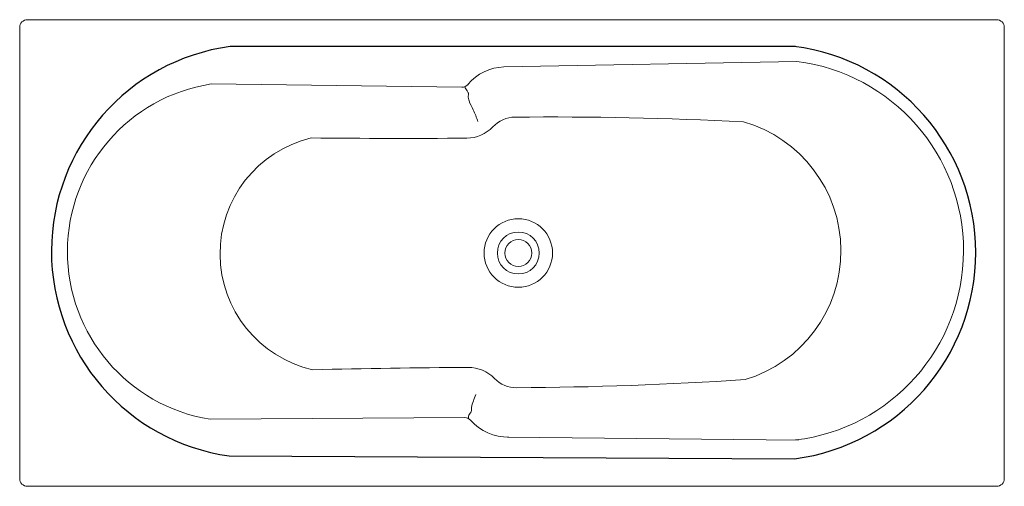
# Model space of a CAD drawing. Header units: millimetres. Extents: x 0 to 1.9, y -0.45 to 0.45.
import ezdxf

# ---------------------------------------------------------------- set-up
doc = ezdxf.new("R2010")
doc.units = ezdxf.units.MM
doc.layers.add('BLOCKS', color=3, linetype='Continuous')

msp = doc.modelspace()

# ---------------------------------------------------------------- linework, layer by layer
at = {"layer": 'BLOCKS'}
for p, q in [((1.4971, 0.3985), (0.406, 0.3982)), ((0.4042, -0.3914), (1.4952, -0.3968))]:
    msp.add_line(p, q, dxfattribs=at)
at = {"layer": 'BLOCKS', "lineweight": 0}
for p, q in [((0.9343, 0.3588), (1.4997, 0.3695)), ((0.8533, 0.3197), (0.3695, 0.326)), ((0.8587, -0.3176), (0.3674, -0.3206)), ((0.9414, -0.3551), (1.5027, -0.3608))]:
    msp.add_line(p, q, dxfattribs=at)
msp.add_lwpolyline([(0.015, -0.45), (1.885, -0.45, 0.414214), (1.9, -0.435), (1.9, 0.435, 0.414214), (1.885, 0.45), (0.015, 0.45, 0.414214), (0, 0.435), (0, -0.435, 0.414214)], format="xyb", close=True, dxfattribs=at)
for radius in [0.066, 0.0405, 0.026]:
    msp.add_circle((0.9622, 0), radius, dxfattribs=at)
at = {"layer": 'BLOCKS'}
for centre, radius, start, end in [((0.4599, 0.0033), 0.3986, 97.7654, 261.9709), ((1.4439, 0.0008), 0.4009, 277.3587, 82.7307)]:
    msp.add_arc(centre, radius, start, end, dxfattribs=at)
at = {"layer": 'BLOCKS', "lineweight": 0}
for centre, radius, start, end in [((1.4534, 0.0046), 0.3679, 276.8307, 82.7792), ((0.9362, 0.2668), 0.092, 91.0684, 140.6475), ((0.4194, 0.0025), 0.3273, 98.7637, 260.8552), ((0.8535, 0.3347), 0.015, 269.1396, 320.6475), ((0.9566, 0.2021), 0.06, 90.5444, 136.586), ((1.0213, -7.2525), 7.5149, 87.13821, 90.49781), ((1.3257, 0.0039), 0.259, 286.615, 74.1334), ((0.8621, 0.2915), 0.07, 270.5525, 316.586), ((0.6162, -0.0013), 0.2296, 103.5362, 257.1911), ((0.7353, 16.8953), 16.6743, 269.40596, 270.43809), ((0.9543, -16.894), 16.6735, 90.30466, 91.33682), ((0.8661, -0.2908), 0.07, 44.3508, 90.3843), ((0.959, -0.1999), 0.06, 224.3508, 270.3924), ((0.9124, 7.2542), 7.5143, 270.35864, 273.71838), ((0.8588, -0.3326), 0.015, 41.6374, 90.4096), ((0.9424, -0.2582), 0.0969, 221.6374, 270.8117)]:
    msp.add_arc(centre, radius, start, end, dxfattribs=at)
for points in [[(0.8842, 0.2536), (0.8752, 0.2761), (0.8671, 0.2935), (0.8656, 0.3026), (0.866, 0.308), (0.8635, 0.3128), (0.8587, 0.3206)], [(0.8658, -0.3193), (0.8668, -0.3126), (0.8712, -0.3059), (0.8721, -0.2983), (0.8755, -0.2854), (0.8801, -0.273)]]:
    msp.add_spline(points, degree=3, dxfattribs=at)

doc.saveas('drawing.dxf')
